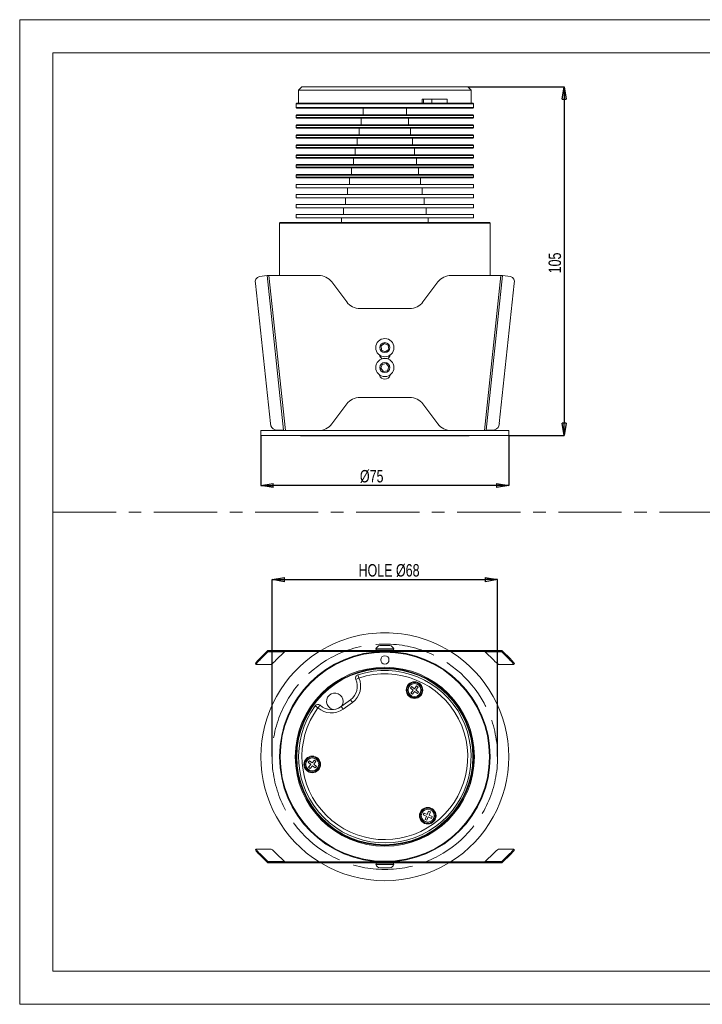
# Model space of a CAD drawing. Header units: millimetres. Extents: x 0 to 420, y 0 to 297.
# Tile 1 of 5: x 0 to 206, y 0 to 297. Entities that reach past the tile are written whole.
import ezdxf

# ---------------------------------------------------------------- set-up
doc = ezdxf.new("R2010")
doc.units = ezdxf.units.MM
doc.header["$LTSCALE"] = 1.5
doc.header["$PDSIZE"] = -1
doc.linetypes.add('ACAD_ISO02W100', pattern=[15, 12, -3])
doc.linetypes.add('CENTERX2', pattern=[20.32, 12.7, -2.54, 2.54, -2.54])
for name, color, linetype, lineweight in [('DGA-lighting', 7, 'Continuous', 0), ('DGA-quote', 251, 'Continuous', 0), ('DGA-txt', 7, 'Continuous', 0)]:
    doc.layers.add(name, color=color, linetype=linetype, lineweight=lineweight)
doc.styles.add('SLDTEXTSTYLE4', font='TXT', dxfattribs={"width": 0.75})
doc.dimstyles.new('SLDDIMSTYLE1', dxfattribs={"dimtxt": 3.75, "dimasz": 3.75, "dimexe": 0, "dimexo": 0.0625, "dimgap": 0.9375, "dimtad": 1, "dimdec": 0, "dimrnd": 1e-09, "dimzin": 12, "dimdsep": 46, "dimtxsty": 'SLDTEXTSTYLE4', "dimblk1": 'CLOSED', "dimblk2": 'CLOSED', "dimsah": 1, "dimcen": 0.09, "dimadec": 0, "dimazin": 3, "dimtfac": 1, "dimtdec": 0, "dimtmove": 0, "dimatfit": 0, "dimldrblk": 'CLOSED', "dimfxl": 1, "dimfrac": 2, "dimtolj": 1, "dimtzin": 12, "dimarcsym": 0})

# ---------------------------------------------------------------- blocks, each defined once
blk = doc.blocks.new('_CLOSED')
at = {"color": 0, "linetype": 'ByBlock', "lineweight": -2}
for p, q in [((-1, 0.166667), (0, 0)), ((-1, 0.166667), (-1, -0.166667)), ((0, 0), (-1, -0.166667)), ((0, 0), (-1, 0))]:
    blk.add_line(p, q, dxfattribs=at)
blk = doc.blocks.new('*D17')
at = {"layer": 'Defpoints', "color": 0, "transparency": 16777216}
for p in [(135.09, 276.78), (147.49, 171.58), (164.14, 171.58)]:
    blk.add_point(p, dxfattribs=at)
at = {"layer": 'DGA-quote', "color": 0, "lineweight": -2, "transparency": 16777216}
for p, q in [((135.15, 276.78), (164.14, 276.78)), ((164.14, 273.03), (164.14, 175.33)), ((147.55, 171.58), (164.14, 171.58))]:
    blk.add_line(p, q, dxfattribs=at)
at = {"layer": 'DGA-quote', "color": 0, "lineweight": -2, "transparency": 16777216, "xscale": 3.75, "yscale": 3.75, "zscale": 3.75}
for p, rotation in [((164.14, 276.78), 90), ((164.14, 171.58), 270)]:
    blk.add_blockref('_CLOSED', p, dxfattribs=dict(at, rotation=rotation))
at = {"layer": 'DGA-quote', "color": 0, "transparency": 16777216, "insert": (159.45, 223.62), "char_height": 3.75, "attachment_point": 2, "rotation": 90, "style": 'SLDTEXTSTYLE4'}
blk.add_mtext('\\A1;105', dxfattribs=at)
blk = doc.blocks.new('*D18')
at = {"layer": 'Defpoints', "color": 0, "transparency": 16777216}
for p in [(72.69, 171.58), (147.49, 171.58), (72.69, 156.48)]:
    blk.add_point(p, dxfattribs=at)
at = {"layer": 'DGA-quote', "color": 0, "lineweight": -2, "transparency": 16777216}
for p, q in [((72.69, 171.52), (72.69, 156.48)), ((147.49, 171.52), (147.49, 156.48)), ((143.74, 156.48), (76.44, 156.48))]:
    blk.add_line(p, q, dxfattribs=at)
at = {"layer": 'DGA-quote', "color": 0, "lineweight": -2, "transparency": 16777216, "xscale": 3.75, "yscale": 3.75, "zscale": 3.75, "rotation": 180}
blk.add_blockref('_CLOSED', (72.69, 156.48), dxfattribs=at)
at = {"layer": 'DGA-quote', "color": 0, "lineweight": -2, "transparency": 16777216, "xscale": 3.75, "yscale": 3.75, "zscale": 3.75}
blk.add_blockref('_CLOSED', (147.49, 156.48), dxfattribs=at)
at = {"layer": 'DGA-quote', "color": 0, "transparency": 16777216, "insert": (106.13, 161.17), "char_height": 3.75, "attachment_point": 2, "style": 'SLDTEXTSTYLE4'}
blk.add_mtext('\\A1;%%c75', dxfattribs=at)
blk = doc.blocks.new('*D19')
at = {"layer": 'Defpoints', "color": 0, "transparency": 16777216}
for p in [(144.09, 128.09), (76.09, 74.68), (144.09, 74.68)]:
    blk.add_point(p, dxfattribs=at)
at = {"layer": 'DGA-quote', "color": 0, "lineweight": -2, "transparency": 16777216}
for p, q in [((76.09, 74.75), (76.09, 128.09)), ((79.84, 128.09), (140.34, 128.09)), ((144.09, 74.75), (144.09, 128.09))]:
    blk.add_line(p, q, dxfattribs=at)
at = {"layer": 'DGA-quote', "color": 0, "lineweight": -2, "transparency": 16777216, "xscale": 3.75, "yscale": 3.75, "zscale": 3.75, "rotation": 180}
blk.add_blockref('_CLOSED', (76.09, 128.09), dxfattribs=at)
at = {"layer": 'DGA-quote', "color": 0, "lineweight": -2, "transparency": 16777216, "xscale": 3.75, "yscale": 3.75, "zscale": 3.75}
blk.add_blockref('_CLOSED', (144.09, 128.09), dxfattribs=at)
at = {"layer": 'DGA-quote', "color": 0, "transparency": 16777216, "insert": (111.36, 132.78), "char_height": 3.75, "attachment_point": 2, "style": 'SLDTEXTSTYLE4'}
blk.add_mtext('\\A1;HOLE %%C68', dxfattribs=at)

msp = doc.modelspace()

# ---------------------------------------------------------------- linework, layer by layer
at = {"layer": 'DGA-lighting', "linetype": 'Continuous'}
for p, q in [((85.09, 276.78), (84.09, 275.78)), ((85.09, 276.78), (135.09, 276.78)), ((136.09, 275.78), (135.09, 276.78)), ((84.09, 275.78), (84.09, 271.78)), ((136.09, 275.78), (84.09, 275.78)), ((136.09, 271.78), (136.09, 275.78)), ((83.54, 271.78), (83.34, 271.58)), ((83.34, 271.58), (83.34, 270.48)), ((112.9, 271.58), (83.34, 271.58)), ((83.34, 270.48), (83.54, 270.28)), ((83.34, 270.48), (136.84, 270.48)), ((83.54, 271.78), (112.88, 271.78)), ((136.64, 270.28), (83.54, 270.28)), ((103.59, 270.28), (103.59, 268.28)), ((112.88, 271.78), (136.64, 271.78)), ((136.84, 271.58), (112.9, 271.58)), ((116.59, 268.28), (116.59, 270.28)), ((121.37, 272.98), (128.9, 272.98)), ((121.37, 271.78), (121.37, 272.98)), ((121.78, 272.98), (121.78, 271.78)), ((124.28, 271.78), (124.28, 272.98)), ((128.9, 272.98), (128.9, 271.78)), ((136.84, 271.58), (136.64, 271.78)), ((136.64, 270.28), (136.84, 270.48)), ((136.84, 270.48), (136.84, 271.58)), ((83.54, 268.28), (83.34, 268.08)), ((83.34, 268.08), (83.34, 267.48)), ((112.9, 268.08), (83.34, 268.08)), ((83.34, 267.48), (83.54, 267.28)), ((83.34, 267.48), (136.84, 267.48)), ((83.54, 268.28), (112.88, 268.28)), ((112.88, 268.28), (136.64, 268.28)), ((136.84, 268.08), (112.9, 268.08)), ((136.84, 268.08), (136.64, 268.28)), ((136.64, 267.28), (136.84, 267.48)), ((136.84, 267.48), (136.84, 268.08)), ((83.54, 265.28), (83.34, 265.08)), ((83.34, 265.08), (83.34, 264.48)), ((112.9, 265.08), (83.34, 265.08)), ((83.34, 264.48), (83.54, 264.28)), ((83.34, 264.48), (136.84, 264.48)), ((136.64, 267.28), (83.54, 267.28)), ((83.54, 265.28), (112.88, 265.28)), ((102.99, 267.28), (102.99, 265.28)), ((112.88, 265.28), (136.64, 265.28)), ((136.84, 265.08), (112.9, 265.08)), ((117.19, 265.28), (117.19, 267.28)), ((136.84, 265.08), (136.64, 265.28)), ((136.64, 264.28), (136.84, 264.48)), ((136.84, 264.48), (136.84, 265.08)), ((83.54, 262.28), (83.34, 262.08)), ((83.34, 262.08), (83.34, 261.48)), ((112.9, 262.08), (83.34, 262.08)), ((83.34, 261.48), (83.54, 261.28)), ((83.34, 261.48), (136.84, 261.48)), ((136.64, 264.28), (83.54, 264.28)), ((83.54, 262.28), (112.88, 262.28)), ((102.39, 264.28), (102.39, 262.28)), ((112.88, 262.28), (136.64, 262.28)), ((136.84, 262.08), (112.9, 262.08)), ((117.79, 262.28), (117.79, 264.28)), ((136.84, 262.08), (136.64, 262.28)), ((136.64, 261.28), (136.84, 261.48)), ((136.84, 261.48), (136.84, 262.08)), ((83.54, 259.28), (83.34, 259.08)), ((83.34, 259.08), (83.34, 258.48)), ((112.9, 259.08), (83.34, 259.08)), ((83.34, 258.48), (83.54, 258.28)), ((83.34, 258.48), (136.84, 258.48)), ((136.64, 261.28), (83.54, 261.28)), ((83.54, 259.28), (112.88, 259.28)), ((101.79, 261.28), (101.79, 259.28)), ((112.88, 259.28), (136.64, 259.28)), ((136.84, 259.08), (112.9, 259.08)), ((118.39, 259.28), (118.39, 261.28)), ((136.84, 259.08), (136.64, 259.28)), ((136.64, 258.28), (136.84, 258.48)), ((136.84, 258.48), (136.84, 259.08)), ((83.54, 256.28), (83.34, 256.08)), ((83.34, 256.08), (83.34, 255.48)), ((112.9, 256.08), (83.34, 256.08)), ((83.34, 255.48), (83.54, 255.28)), ((83.34, 255.48), (136.84, 255.48)), ((136.64, 258.28), (83.54, 258.28)), ((83.54, 256.28), (112.88, 256.28)), ((101.19, 258.28), (101.19, 256.28)), ((112.88, 256.28), (136.64, 256.28)), ((136.84, 256.08), (112.9, 256.08)), ((118.99, 256.28), (118.99, 258.28)), ((136.84, 256.08), (136.64, 256.28)), ((136.64, 255.28), (136.84, 255.48)), ((136.84, 255.48), (136.84, 256.08)), ((83.54, 253.28), (83.34, 253.08)), ((83.34, 253.08), (83.34, 252.48)), ((112.9, 253.08), (83.34, 253.08)), ((83.34, 252.48), (83.54, 252.28)), ((83.34, 252.48), (136.84, 252.48)), ((136.64, 255.28), (83.54, 255.28)), ((83.54, 253.28), (112.88, 253.28)), ((100.59, 255.28), (100.59, 253.28)), ((112.88, 253.28), (136.64, 253.28)), ((136.84, 253.08), (112.9, 253.08)), ((119.59, 253.28), (119.59, 255.28)), ((136.84, 253.08), (136.64, 253.28)), ((136.64, 252.28), (136.84, 252.48)), ((136.84, 252.48), (136.84, 253.08)), ((83.54, 250.28), (83.34, 250.08)), ((83.34, 250.08), (83.34, 249.48)), ((112.9, 250.08), (83.34, 250.08)), ((136.64, 252.28), (83.54, 252.28)), ((83.54, 250.28), (112.88, 250.28)), ((99.99, 252.28), (99.99, 250.28)), ((112.88, 250.28), (136.64, 250.28)), ((136.84, 250.08), (112.9, 250.08)), ((120.19, 250.28), (120.19, 252.28)), ((136.84, 250.08), (136.64, 250.28)), ((136.84, 249.48), (136.84, 250.08)), ((83.34, 249.48), (83.54, 249.28)), ((83.34, 249.48), (136.84, 249.48)), ((83.34, 247.28), (83.34, 246.28)), ((136.84, 247.28), (83.34, 247.28)), ((136.64, 249.28), (83.54, 249.28)), ((99.39, 249.28), (99.39, 247.28)), ((120.79, 247.28), (120.79, 249.28)), ((136.64, 249.28), (136.84, 249.48)), ((136.84, 246.28), (136.84, 247.28)), ((136.84, 246.28), (83.34, 246.28)), ((83.34, 244.28), (83.34, 243.28)), ((136.84, 244.28), (83.34, 244.28)), ((98.79, 246.28), (98.79, 244.28)), ((121.39, 244.28), (121.39, 246.28)), ((136.84, 243.28), (136.84, 244.28)), ((136.84, 243.28), (83.34, 243.28)), ((83.34, 241.28), (83.34, 240.28)), ((136.84, 241.28), (83.34, 241.28)), ((98.19, 243.28), (98.19, 241.28)), ((121.99, 241.28), (121.99, 243.28)), ((136.84, 240.28), (136.84, 241.28)), ((136.84, 240.28), (83.34, 240.28)), ((83.34, 238.28), (83.34, 237.28)), ((136.84, 238.28), (83.34, 238.28)), ((97.59, 240.28), (97.59, 238.28)), ((122.59, 238.28), (122.59, 240.28)), ((136.84, 237.28), (136.84, 238.28)), ((78.54, 235.78), (78.34, 235.58)), ((78.34, 235.58), (78.34, 219.88)), ((141.84, 235.58), (78.34, 235.58)), ((78.54, 235.78), (141.64, 235.78)), ((136.84, 237.28), (83.34, 237.28)), ((96.99, 237.28), (96.99, 235.78)), ((123.19, 235.78), (123.19, 237.28)), ((141.84, 235.58), (141.64, 235.78)), ((141.84, 219.88), (141.84, 235.58)), ((74.6, 219.83), (72.25, 219.58)), ((74.6, 219.83), (75.09, 219.88)), ((79.58, 173.15), (74.6, 219.83)), ((80.09, 173.11), (75.09, 219.88)), ((90.09, 219.88), (75.09, 219.88)), ((145.09, 219.88), (130.09, 219.88)), ((140.09, 173.11), (145.09, 219.88)), ((145.58, 219.83), (140.6, 173.15)), ((145.09, 219.88), (145.58, 219.83)), ((147.93, 219.58), (145.58, 219.83)), ((71.06, 217.44), (75.58, 175.17)), ((98.59, 211.88), (94.09, 217.88)), ((126.09, 217.88), (121.59, 211.88)), ((144.6, 175.17), (149.12, 217.44)), ((117.59, 209.88), (102.59, 209.88)), ((109.97, 199.34), (108.93, 198.61)), ((111.12, 198.82), (109.97, 199.34)), ((108.93, 198.61), (109.06, 197.34)), ((109.06, 197.34), (110.21, 196.81)), ((110.21, 196.81), (111.25, 197.55)), ((111.25, 197.55), (111.12, 198.82)), ((110.51, 193.28), (109.26, 193.04)), ((111.34, 192.32), (110.51, 193.28)), ((109.26, 193.04), (108.84, 191.84)), ((108.84, 191.84), (109.67, 190.88)), ((109.67, 190.88), (110.92, 191.12)), ((110.92, 191.12), (111.34, 192.32)), ((102.59, 183.08), (117.59, 183.08)), ((94.09, 175.08), (98.59, 181.08)), ((121.59, 181.08), (126.09, 175.08)), ((72.69, 173.08), (72.69, 171.58)), ((80.59, 173.08), (72.69, 173.08)), ((79.58, 173.15), (77.02, 173.33)), ((78.34, 173.24), (78.34, 173.08)), ((80.09, 173.11), (79.58, 173.15)), ((80.59, 173.08), (80.09, 173.11)), ((90.09, 173.08), (80.59, 173.08)), ((130.09, 173.08), (90.09, 173.08)), ((139.59, 173.08), (130.09, 173.08)), ((140.09, 173.11), (139.59, 173.08)), ((147.49, 173.08), (139.59, 173.08)), ((140.6, 173.15), (140.09, 173.11)), ((143.16, 173.33), (140.6, 173.15)), ((141.84, 173.08), (141.84, 173.24)), ((147.49, 171.58), (147.49, 173.08)), ((147.49, 171.58), (72.69, 171.58)), ((84.69, 171.58), (84.69, 171.48)), ((135.49, 171.48), (84.69, 171.48)), ((135.49, 171.48), (135.49, 171.58)), ((107.34, 107.23), (107.34, 107.13)), ((112.59, 107.23), (107.34, 107.23)), ((107.34, 107.13), (107.57, 106.73)), ((107.34, 107.13), (112.84, 107.13)), ((111.45, 108.23), (108.59, 108.23)), ((111.59, 108.23), (111.45, 108.23)), ((112.84, 107.23), (112.59, 107.23)), ((112.61, 106.73), (112.84, 107.13)), ((112.84, 107.13), (112.84, 107.23)), ((72.25, 104.17), (74.6, 106.53)), ((72.25, 104.17), (72.46, 103.96)), ((72.46, 103.96), (74.81, 106.32)), ((74.81, 106.32), (74.6, 106.53)), ((74.81, 106.32), (79.8, 106.32)), ((75.09, 106.43), (75.09, 106.73)), ((75.09, 106.73), (90.09, 106.73)), ((75.09, 106.43), (90.09, 106.43)), ((77.23, 103.78), (79.8, 106.32)), ((90.09, 106.43), (90.09, 106.73)), ((90.09, 106.73), (94.09, 106.73)), ((94.09, 106.43), (90.09, 106.43)), ((94.09, 106.73), (94.09, 106.43)), ((94.09, 106.73), (98.59, 106.73)), ((94.09, 106.43), (98.59, 106.43)), ((98.59, 106.43), (98.59, 106.73)), ((98.59, 106.73), (102.59, 106.73)), ((102.59, 106.43), (98.59, 106.43)), ((102.59, 106.73), (102.59, 106.43)), ((102.59, 106.73), (117.59, 106.73)), ((102.59, 106.43), (117.59, 106.43)), ((108.59, 106.43), (108.59, 106.4)), ((111.59, 106.4), (111.59, 106.43)), ((117.59, 106.43), (117.59, 106.73)), ((117.59, 106.73), (121.59, 106.73)), ((121.59, 106.43), (117.59, 106.43)), ((121.59, 106.73), (121.59, 106.43)), ((121.59, 106.73), (126.09, 106.73)), ((121.59, 106.43), (126.09, 106.43)), ((126.09, 106.43), (126.09, 106.73)), ((126.09, 106.73), (130.09, 106.73)), ((130.09, 106.43), (126.09, 106.43)), ((130.09, 106.73), (130.09, 106.43)), ((130.09, 106.73), (145.09, 106.73)), ((130.09, 106.43), (145.09, 106.43)), ((140.38, 106.32), (145.37, 106.32)), ((140.38, 106.32), (142.95, 103.78)), ((145.09, 106.73), (145.09, 106.43)), ((145.37, 106.32), (145.58, 106.53)), ((145.37, 106.32), (147.72, 103.96)), ((145.58, 106.53), (147.93, 104.17)), ((147.72, 103.96), (147.93, 104.17)), ((71.05, 102.76), (71.26, 102.55)), ((75.79, 102.54), (71.27, 102.54)), ((148.91, 102.54), (144.39, 102.54)), ((148.92, 102.55), (149.13, 102.76)), ((102.26, 98.43), (101.35, 98.01)), ((102.26, 98.43), (101.95, 99.38)), ((118.14, 95.85), (117.78, 95.37)), ((117.78, 95.37), (118.61, 94.73)), ((118.98, 95.21), (118.14, 95.85)), ((119.62, 96.04), (118.98, 95.21)), ((119.45, 94.84), (120.09, 95.67)), ((120.09, 95.67), (119.62, 96.04)), ((118.61, 94.73), (117.97, 93.9)), ((117.97, 93.9), (118.44, 93.53)), ((118.44, 93.53), (119.08, 94.37)), ((119.08, 94.37), (119.91, 93.72)), ((120.28, 94.2), (119.45, 94.84)), ((119.91, 93.72), (120.28, 94.2)), ((89.11, 90.04), (89.92, 89.45)), ((90.59, 90.19), (89.92, 89.45)), ((96.91, 89.83), (99.74, 91.89)), ((96.91, 89.83), (97.5, 89.02)), ((100.33, 91.08), (97.5, 89.02)), ((100.33, 91.08), (99.74, 91.89)), ((87.36, 73.46), (86.98, 73)), ((86.98, 73), (87.79, 72.33)), ((87.79, 72.33), (87.12, 71.52)), ((87.12, 71.52), (87.59, 71.14)), ((88.17, 72.8), (87.36, 73.46)), ((87.59, 71.14), (88.25, 71.95)), ((88.84, 73.61), (88.17, 72.8)), ((88.25, 71.95), (89.07, 71.29)), ((88.63, 72.42), (89.3, 73.23)), ((89.45, 71.75), (88.63, 72.42)), ((89.3, 73.23), (88.84, 73.61)), ((89.07, 71.29), (89.45, 71.75)), ((121.91, 57.7), (121.67, 57.15)), ((121.67, 57.15), (122.64, 56.73)), ((122.87, 57.29), (121.91, 57.7)), ((122.64, 56.73), (122.22, 55.77)), ((122.77, 55.53), (123.19, 56.5)), ((123.29, 58.25), (122.87, 57.29)), ((123.19, 56.5), (124.15, 56.08)), ((123.84, 58.01), (123.29, 58.25)), ((123.42, 57.05), (123.84, 58.01)), ((124.39, 56.63), (123.42, 57.05)), ((124.15, 56.08), (124.39, 56.63)), ((122.22, 55.77), (122.77, 55.53)), ((71.26, 46.82), (71.05, 46.61)), ((71.27, 46.82), (75.79, 46.82)), ((72.46, 45.41), (72.25, 45.2)), ((74.6, 42.84), (72.25, 45.2)), ((74.81, 43.05), (72.46, 45.41)), ((79.8, 43.05), (77.23, 45.59)), ((142.95, 45.59), (140.38, 43.05)), ((144.39, 46.82), (148.91, 46.82)), ((147.72, 45.41), (145.37, 43.05)), ((147.93, 45.2), (145.58, 42.84)), ((147.93, 45.2), (147.72, 45.41)), ((149.13, 46.61), (148.92, 46.82)), ((74.81, 43.05), (74.6, 42.84)), ((79.8, 43.05), (74.81, 43.05)), ((75.09, 42.63), (75.09, 42.93)), ((90.09, 42.93), (75.09, 42.93)), ((90.09, 42.63), (75.09, 42.63)), ((90.09, 42.63), (90.09, 42.93)), ((90.09, 42.93), (94.09, 42.93)), ((94.09, 42.63), (90.09, 42.63)), ((94.09, 42.93), (94.09, 42.63)), ((98.59, 42.93), (94.09, 42.93)), ((98.59, 42.63), (94.09, 42.63)), ((98.59, 42.63), (98.59, 42.93)), ((98.59, 42.93), (102.59, 42.93)), ((102.59, 42.63), (98.59, 42.63)), ((102.59, 42.93), (102.59, 42.63)), ((117.59, 42.93), (102.59, 42.93)), ((117.59, 42.63), (102.59, 42.63)), ((107.57, 42.63), (107.34, 42.23)), ((107.34, 42.23), (107.34, 42.13)), ((112.84, 42.23), (107.34, 42.23)), ((107.34, 42.13), (107.59, 42.13)), ((107.59, 42.13), (112.84, 42.13)), ((108.59, 42.97), (108.59, 42.93)), ((111.59, 42.93), (111.59, 42.97)), ((112.84, 42.23), (112.61, 42.63)), ((112.84, 42.13), (112.84, 42.23)), ((117.59, 42.63), (117.59, 42.93)), ((117.59, 42.93), (121.59, 42.93)), ((121.59, 42.63), (117.59, 42.63)), ((121.59, 42.93), (121.59, 42.63)), ((126.09, 42.93), (121.59, 42.93)), ((126.09, 42.63), (121.59, 42.63)), ((126.09, 42.63), (126.09, 42.93)), ((126.09, 42.93), (130.09, 42.93)), ((130.09, 42.63), (126.09, 42.63)), ((130.09, 42.93), (130.09, 42.63)), ((145.09, 42.93), (130.09, 42.93)), ((145.09, 42.63), (130.09, 42.63)), ((145.37, 43.05), (140.38, 43.05)), ((145.09, 42.93), (145.09, 42.63)), ((145.37, 43.05), (145.58, 42.84)), ((108.59, 41.13), (108.73, 41.13)), ((108.73, 41.13), (111.59, 41.13))]:
    msp.add_line(p, q, dxfattribs=at)
at = {"layer": 'DGA-lighting', "linetype": 'Continuous', "flags": 128}
msp.add_lwpolyline([(93.63, 89.32), (94.19, 89.04), (94.67, 88.92)], dxfattribs=at)
at = {"layer": 'DGA-lighting', "linetype": 'Continuous'}
for centre, radius in [((110.09, 198.08), 2.75), ((110.09, 198.08), 1.5), ((110.09, 192.08), 2.75), ((110.09, 192.08), 1.5), ((110.09, 74.68), 31.75), ((110.09, 74.68), 31.55), ((110.09, 103.88), 1.25), ((110.09, 74.68), 27), ((110.09, 74.68), 26.75), ((110.09, 74.68), 26.55), ((119.03, 94.79), 2.5), ((119.03, 94.79), 2.25), ((119.03, 94.79), 1.95), ((88.21, 72.37), 2.5), ((88.21, 72.37), 2.25), ((88.21, 72.37), 1.95), ((123.03, 56.89), 2.5), ((123.03, 56.89), 2.25), ((123.03, 56.89), 1.95)]:
    msp.add_circle(centre, radius, dxfattribs=at)
for centre, radius, start, end in [((90.09, 214.88), 5, 36.8699, 90), ((130.09, 214.88), 5, 90, 143.1301), ((72.79, 217.87), 1.79, 107.52, 194.1477), ((147.39, 217.87), 1.79, 345.8523, 72.48), ((102.59, 214.88), 5, 216.8699, 270), ((117.59, 214.88), 5, 270, 323.1301), ((110.09, 196.13), 1.6, 191.0875, 241.5977), ((110.09, 196.13), 1.6, 298.4023, 348.9125), ((110.09, 190.13), 1.6, 191.0875, 348.9125), ((102.59, 178.08), 5, 90, 143.1301), ((117.59, 178.08), 5, 36.8699, 90), ((77.46, 175.16), 1.89, 179.7542, 256.3412), ((90.09, 178.08), 5, 270, 323.1301), ((130.09, 178.08), 5, 216.8699, 270), ((142.72, 175.16), 1.89, 283.6588, 0.2458), ((110.09, 74.68), 37.4, 90, 121.024), ((110.09, 74.68), 37.4, 58.976, 90), ((109.11, 106.3), 2, 105.0694, 152.2502), ((111.07, 106.3), 2, 27.7498, 74.9306), ((76.01, 99.74), 5.8, 130.2708, 148.6665), ((75.66, 100.05), 5.04, 129.262, 150.4023), ((110.09, 74.68), 37.4, 121.9045, 238.0955), ((75.09, 106.04), 0.694, 90.0283, 135.202), ((75.09, 106.04), 0.397, 90.0283, 135.202), ((110.09, 74.68), 37.4, 301.9045, 58.0955), ((145.09, 106.04), 0.694, 44.798, 89.9717), ((145.09, 106.04), 0.397, 44.798, 89.9717), ((144.52, 100.05), 5.04, 29.5977, 50.738), ((144.18, 99.74), 5.8, 31.3335, 49.7292), ((71.66, 108.81), 7.5, 303.3751, 317.9238), ((148.52, 108.81), 7.5, 222.0762, 236.6249), ((110.09, 74.68), 26, 143.7961, 108.2546), ((110.09, 74.68), 25, 143.7961, 108.2546), ((96.8, 95.93), 5, 306.0254, 24.5579), ((96.8, 95.93), 6, 306.0254, 24.5579), ((102.26, 98.43), 1, 108.2546, 204.5579), ((95.03, 91.4), 2.5, 324.0919, 236.0254), ((89.92, 89.45), 1, 47.4928, 143.7961), ((93.97, 93.87), 6, 227.4928, 306.0254), ((93.97, 93.87), 5, 227.4928, 306.0254), ((76.01, 49.62), 5.8, 211.3335, 229.7292), ((75.66, 49.31), 5.04, 209.5977, 230.738), ((71.66, 40.56), 7.5, 42.0762, 56.6249), ((148.52, 40.56), 7.5, 123.3751, 137.9238), ((144.52, 49.31), 5.04, 309.262, 330.4023), ((144.18, 49.62), 5.8, 310.2708, 328.6665), ((75.09, 43.33), 0.694, 224.798, 269.9717), ((75.09, 43.33), 0.397, 224.798, 269.9717), ((110.09, 74.68), 37.4, 238.976, 301.024), ((109.11, 43.07), 2, 207.7498, 254.9306), ((111.07, 43.07), 2, 285.0694, 332.2502), ((145.09, 43.33), 0.397, 270.0283, 315.202), ((145.09, 43.33), 0.694, 270.0283, 315.202)]:
    msp.add_arc(centre, radius, start, end, dxfattribs=at)
for centre, start_param, end_param in [((80.09, 106.03), 1.570796, 2.356194), ((140.09, 106.03), 0.785398, 1.570796), ((80.09, 43.33), 3.926991, 4.712389), ((140.09, 43.33), 4.712389, 5.497787)]:
    msp.add_ellipse(centre, major_axis=(0.411, 0), ratio=0.973283, start_param=start_param, end_param=end_param, dxfattribs=at)
at = {"layer": 'DGA-quote', "linetype": 'CENTERX2'}
msp.add_lwpolyline([(10, 148.5), (410, 148.5)], dxfattribs=at)
at = {"layer": 'DGA-quote', "linetype": 'ACAD_ISO02W100'}
msp.add_circle((110.09, 74.68), 34, dxfattribs=at)
at = {"layer": 'DGA-txt'}
for points in [[(420, 297), (0, 297), (0, 0), (420, 0)], [(410, 287), (10, 287), (10, 10), (410, 10)]]:
    msp.add_lwpolyline(points, close=True, dxfattribs=at)

# ---------------------------------------------------------------- dimensions: what is measured, and where the dimension line sits
at = {"layer": 'DGA-quote'}
dim = msp.add_linear_dim(base=(164.14, 171.58), p1=(135.09, 276.78), p2=(147.49, 171.58), angle=90, dimstyle='SLDDIMSTYLE1', override={"dimdec": 0}, dxfattribs=at)
dim.commit()
dim.dimension.update_dxf_attribs({"geometry": '*D17', "text_midpoint": (164.14, 223.62), "dimtype": 160})
for base, p1, p2, text, picture, middle in [((72.69, 156.48), (147.49, 171.58), (72.69, 171.58), '%%c<>', '*D18', (106.13, 156.48)), ((144.09, 128.09), (76.09, 74.68), (144.09, 74.68), 'HOLE %%C<>', '*D19', (111.36, 128.09))]:
    dim = msp.add_linear_dim(base=base, p1=p1, p2=p2, text=text, dimstyle='SLDDIMSTYLE1', override={"dimdec": 0}, dxfattribs=at)
    dim.commit()
    dim.dimension.update_dxf_attribs({"geometry": picture, "text_midpoint": middle, "dimtype": 160})

doc.saveas('drawing.dxf')
